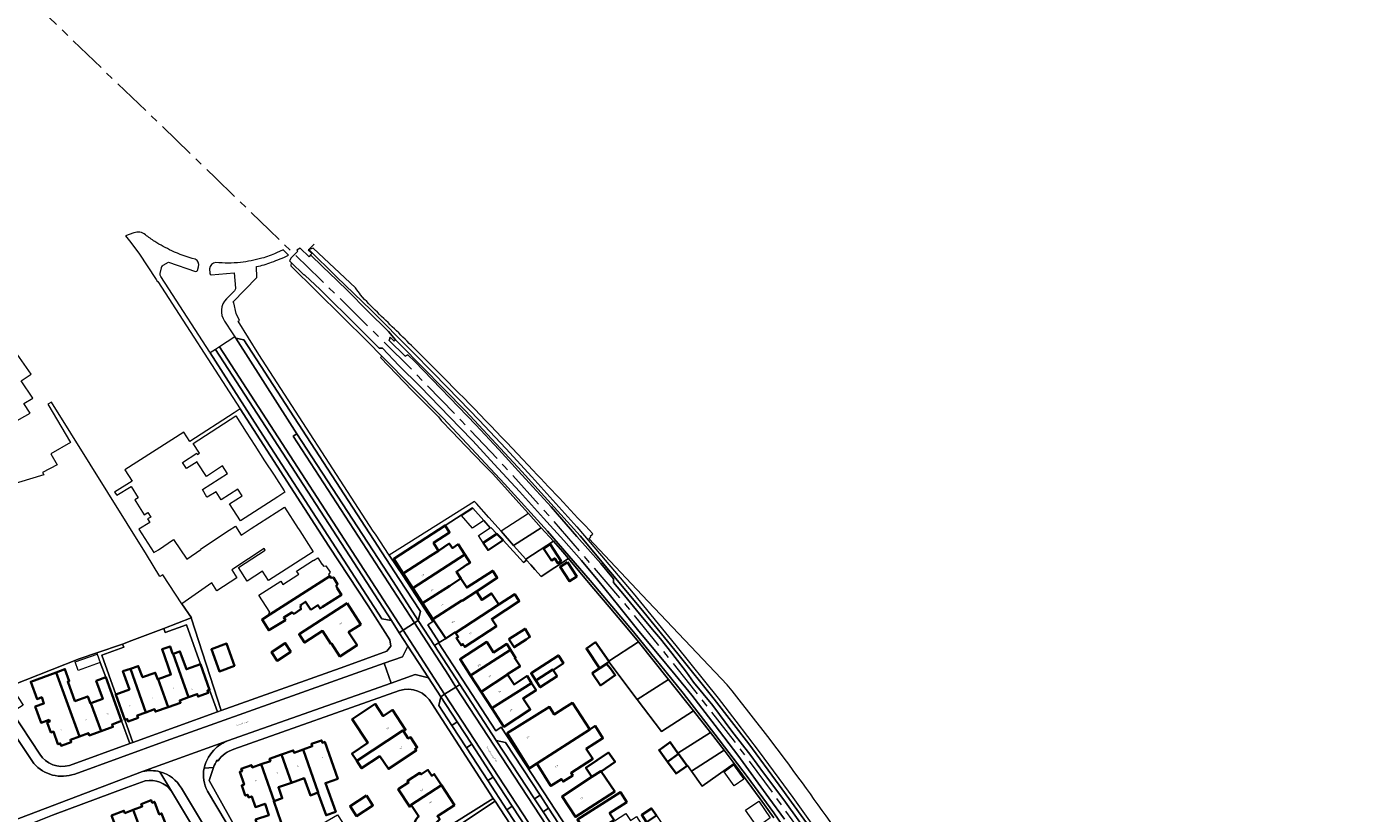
# Model space of a CAD drawing. Header units: metres. Extents: x 154586 to 156144, y 460369 to 462495.
# Tile 23 of 25: x 155203 to 155551, y 461686 to 461890. Entities that reach past the tile are written whole.
import ezdxf
from ezdxf.enums import TextEntityAlignment as Align

# ---------------------------------------------------------------- set-up
doc = ezdxf.new("R2010")
doc.units = ezdxf.units.M
doc.linetypes.add('AM-AS-SO', pattern=[16, 10, -2, 2, -2])
for name, color, linetype, lineweight in [('B-WE-AM-AS_SPOOR_TREIN-G', 10, 'AM-AS-SO', 18), ('B-WE-GR-BEPLANTING_CULTUUR_BODEMBEDEKKER-GV', 90, 'Continuous', 18), ('B-WE-GR-BEPLANTING_CULTUUR_BOSPLANTSOEN-GV', 90, 'Continuous', 18), ('B-WE-GR-GROENVOORZIENING-GV', 80, 'Continuous', 18), ('B-WE-IE-TERREINAFSCHEIDING_KUNSTMATIG_HEKWERK-G', 20, 'IE-TERREINAFSCHEIDING_KUNSTMATIG-SO', 18), ('B-WE-OG-BEBOUWING-GV', 7, 'Continuous', 35), ('B-WE-OG-BEBOUWING-T18', 10, 'Continuous', 18), ('B-WE-OG-TERREIN_ERF-GV', 7, 'Continuous', 18), ('B-WE-OG-TOPOGRAFIE-T18', 10, 'Continuous', 18), ('B-WE-VH-VERHARDING_ASFALT-GV', 252, 'Continuous', 18), ('B-WE-VH-VERHARDING_BETONSTRAATSTEEN-GV', 7, 'Continuous', 18), ('B-WE-VH-VERHARDING_HALFVERHARDING-GV', 252, 'Continuous', 18), ('B-WE-VH-VERHARDING_TEGEL-GV', 252, 'Continuous', 18)]:
    doc.layers.add(name, color=color, linetype=linetype, lineweight=lineweight)
doc.styles.add('NLCS-ISO-M200-T18', font='NLCS-ISO.ttf', dxfattribs={"height": 0.36})
doc.linetypes.add('IE-TERREINAFSCHEIDING_KUNSTMATIG-SO', pattern='A,4,[82,NLCS.SHX,S=0.75,R=90,X=0,Y=0],4,-2', length=10)

msp = doc.modelspace()

# ---------------------------------------------------------------- linework, layer by layer
at = {"layer": 'B-WE-AM-AS_SPOOR_TREIN-G', "flags": 128}
msp.add_lwpolyline([(156143.724, 460368.701), (156140.302, 460374.77), (156125.261, 460401.826), (156110.971, 460427.356), (156097.197, 460452.217), (156084.31, 460475.181), (156069.781, 460501.144), (156052.825, 460531.525), (156032.415, 460568.085), (156016.604, 460596.383), (156002.927, 460620.847), (155986.286, 460650.656), (155972.31, 460675.55), (155960.201, 460697.267), (155941.908, 460730.161), (155926.553, 460757.664), (155912.596, 460782.629), (155898.723, 460807.55), (155884.514, 460832.972), (155874.42, 460851.088), (155855.512, 460885.017), (155839.199, 460914.231), (155821.78, 460945.401), (155804.55, 460976.228), (155788.385, 461005.226), (155772.79, 461033.136), (155759.103, 461057.626), (155743.701, 461085.255), (155727.742, 461113.741), (155714.259, 461137.805), (155701.543, 461160.74), (155688.031, 461184.967), (155672.897, 461211.998), (155658.384, 461238), (155648.351, 461255.973), (155631.803, 461285.539), (155617.005, 461312.012), (155604.143, 461335.108), (155586.106, 461367.342), (155573.02, 461390.792), (155559.991, 461413.975), (155544.73, 461441.297), (155529.591, 461468.574), (155516.181, 461492.539), (155500.425, 461520.67), (155487.311, 461544.201), (155472.908, 461569.975), (155459.676, 461593.56), (155452.428, 461606.124), (155446.443, 461616.221), (155440.009, 461626.758), (155432.431, 461638.783), (155427.999, 461645.62), (155419.637, 461658.231), (155411.687, 461669.817), (155404.43, 461680.083), (155396.489, 461691.108), (155386.222, 461704.969), (155375.934, 461718.105), (155367.385, 461728.826), (155358.538, 461739.712), (155349.636, 461750.151), (155339.349, 461762.035), (155326.593, 461776.143), (155315.623, 461787.804), (155302.965, 461800.863), (155286.683, 461817.004), (155279.088, 461824.405), (155265.87, 461837.192), (155251.91, 461850.736), (155235.055, 461867.015), (155223.768, 461877.851), (155210.731, 461890.47), (155196.665, 461904.045), (155180.515, 461919.578), (155162.215, 461937.301), (155146.061, 461952.951), (155129.233, 461969.126), (155112.429, 461985.449), (155089.419, 462007.664), (155069.182, 462027.224), (155049.179, 462046.54), (155031.327, 462063.779), (155013.24, 462081.298), (154991.538, 462102.251), (154971.216, 462121.853), (154947.336, 462145.018), (154926.087, 462165.465), (154903.331, 462187.394), (154885.668, 462204.449), (154866.26, 462223.265), (154854.532, 462234.618), (154837.057, 462251.563), (154828.307, 462260.46), (154819.869, 462269.224), (154807.197, 462281.919), (154798.331, 462290.411), (154775.258, 462312.873), (154762.216, 462325.461), (154742.643, 462344.37), (154723.927, 462362.402), (154710.544, 462375.359), (154692.99, 462392.257), (154675.511, 462409.117), (154657.482, 462426.5), (154637.826, 462445.435), (154617.093, 462465.509), (154594.11, 462487.696), (154586.212, 462495.316)], dxfattribs=at)
at = {"layer": 'B-WE-GR-BEPLANTING_CULTUUR_BODEMBEDEKKER-GV'}
msp.add_lwpolyline([(155248.987, 461697.94, 0.1782677), (155249.877, 461691.972)], format="xyb", dxfattribs=at)
at = {"layer": 'B-WE-GR-BEPLANTING_CULTUUR_BODEMBEDEKKER-GV', "flags": 128}
msp.add_lwpolyline([(155249.877, 461691.972), (155259.51, 461675.828), (155260.574, 461676.377), (155250.315, 461694.811), (155251.408, 461698.146), (155248.987, 461697.94)], dxfattribs=at)
at = {"layer": 'B-WE-GR-BEPLANTING_CULTUUR_BOSPLANTSOEN-GV', "flags": 128}
for points in [[(155288.171, 461822.235), (155277.167, 461832.523), (155275.934, 461832.135), (155276.917, 461831.19), (155276.537, 461830.761), (155279.605, 461827.761), (155283.345, 461824.216), (155286.295, 461821.38), (155291.195, 461816.395), (155296.658, 461810.956), (155298.5, 461808.787), (155299.68, 461807.619), (155316.721, 461790.325), (155331.18, 461774.774), (155346.251, 461758.069), (155362.012, 461739.312), (155371.594, 461727.544), (155380.933, 461715.802), (155389.888, 461704.24), (155397.767, 461693.535), (155407.323, 461680.354)], [(155312.041, 461797.925), (155302.619, 461807.348)], [(155384.322, 461719.514), (155362.332, 461742.713), (155348.567, 461757.393), (155348.764, 461757.578), (155349.03, 461757.829), (155348.888, 461757.979), (155349.385, 461758.438), (155349.547, 461758.588)]]:
    msp.add_lwpolyline(points, dxfattribs=at)
at = {"layer": 'B-WE-GR-BEPLANTING_CULTUUR_BOSPLANTSOEN-GV'}
for points in [[(155289.488, 461820.452, -0.0121769), (155288.171, 461822.235)], [(155293.816, 461815.93, -0.0289226), (155289.488, 461820.452)], [(155302.619, 461807.348, 0.0020136), (155293.816, 461815.93)], [(155334.146, 461774.974, 0.0071023), (155312.041, 461797.925)], [(155349.547, 461758.588, 0.0017924), (155334.146, 461774.974)], [(155403.791, 461694.129, 0.0126226), (155384.322, 461719.514)], [(155419.962, 461671.307, 0.0076097), (155403.791, 461694.129)]]:
    msp.add_lwpolyline(points, format="xyb", dxfattribs=at)
at = {"layer": 'B-WE-GR-GROENVOORZIENING-GV', "flags": 128}
for points in [[(155399.164, 461684.735), (155395.074, 461690.245), (155387.077, 461701.332), (155381.223, 461708.998), (155375.19, 461716.832), (155370.907, 461722.124), (155366.271, 461727.616), (155361.431, 461733.379), (155356.31, 461739.904), (155350.891, 461746.587), (155346.612, 461751.708), (155342.043, 461756.891), (155336.818, 461762.645), (155330.578, 461769.542), (155324.048, 461776.621), (155318.481, 461782.64), (155315.209, 461786.04), (155310.002, 461791.435), (155304.854, 461796.759), (155299.409, 461802.185), (155295.149, 461806.657), (155294.321, 461806.637), (155289.748, 461811.208), (155285.259, 461815.664), (155282.763, 461818.116), (155278.993, 461821.868), (155275.077, 461825.577), (155274.719, 461825.685), (155271.495, 461828.846), (155271.451, 461827.936), (155291.368, 461808.244), (155294.975, 461804.586), (155310.817, 461788.52), (155326.691, 461771.544), (155337.878, 461759.32), (155348.918, 461746.553), (155360.052, 461733.283), (155372.897, 461717.393), (155381.154, 461706.742), (155389.485, 461695.815), (155396.365, 461686.397), (155400.546, 461680.397)], [(155407.323, 461680.354), (155397.767, 461693.535), (155389.888, 461704.24), (155380.933, 461715.802), (155371.594, 461727.544), (155362.012, 461739.312), (155346.251, 461758.069), (155331.18, 461774.774), (155316.721, 461790.325), (155299.68, 461807.619), (155298.5, 461808.787), (155298.123, 461808.447), (155297.1, 461809.475), (155296.896, 461808.599), (155301.02, 461804.579), (155301.67, 461804.899), (155303.467, 461803.173), (155319.25, 461786.81), (155325.227, 461780.422), (155330.372, 461774.776), (155334, 461770.76), (155338.813, 461765.591), (155345.404, 461757.939), (155348.274, 461754.76), (155351.61, 461750.91), (155354.878, 461746.973), (155354.916, 461745.977), (155357.74, 461742.645), (155361.677, 461737.923), (155364.998, 461733.851), (155367.05, 461731.452), (155370.022, 461727.69), (155373.784, 461722.839), (155375.637, 461720.243), (155380.577, 461714.202), (155385.558, 461707.563), (155390.464, 461701.222), (155393.745, 461696.79), (155398.958, 461689.742), (155403.104, 461683.976)], [(155400.546, 461680.397), (155396.365, 461686.397), (155389.485, 461695.815), (155381.154, 461706.742), (155372.897, 461717.393), (155360.052, 461733.283), (155348.918, 461746.553), (155337.878, 461759.32), (155326.691, 461771.544), (155310.817, 461788.52), (155294.975, 461804.586), (155294.624, 461804.233), (155302.846, 461795.667), (155309.616, 461788.91), (155310.336, 461787.912), (155313.164, 461784.985), (155316.648, 461781.377), (155321.456, 461776.4), (155323.605, 461774.175), (155326.009, 461771.501), (155329.65, 461767.452), (155332.889, 461763.851), (155336.206, 461760.162), (155339.348, 461756.668), (155341.79, 461753.952), (155343.232, 461752.234), (155346.631, 461748.187), (155349.823, 461744.385), (155353.753, 461739.705), (155357.462, 461735.287), (155360.586, 461731.568), (155361.354, 461730.628), (155369.141, 461720.904), (155375.632, 461712.771), (155379.976, 461707.185), (155383.543, 461702.596), (155386.119, 461699.135), (155389.468, 461694.589), (155392.828, 461690.03), (155396.42, 461685.155)]]:
    msp.add_lwpolyline(points, dxfattribs=at)
at = {"layer": 'B-WE-IE-TERREINAFSCHEIDING_KUNSTMATIG_HEKWERK-G', "flags": 128}
msp.add_lwpolyline([(155277.436, 461833.581), (155276.116, 461832.167), (155283.272, 461825.128), (155292.196, 461816.484), (155302.758, 461805.875), (155308.334, 461800.181), (155314.965, 461793.378), (155320.177, 461787.999), (155327.046, 461780.724), (155333.789, 461773.371), (155345.421, 461760.419), (155350.328, 461754.664), (155360.003, 461743.222), (155371.061, 461729.742), (155381.959, 461716.074), (155386.563, 461710.112), (155392.644, 461702.163), (155401.343, 461690.367), (155410.404, 461677.667), (155419.454, 461664.635), (155427.827, 461652.238), (155432.782, 461644.619), (155440.515, 461632.452), (155444.653, 461625.739), (155449.844, 461617.203), (155459.963, 461599.926), (155467.375, 461586.818), (155474.675, 461573.888), (155479.617, 461565.044), (155484.567, 461556.225), (155491.921, 461543.066), (155495.458, 461536.729), (155502.6, 461523.953), (155511.142, 461508.603), (155517.727, 461496.912), (155522.134, 461489.127), (155533.97, 461468.374)], dxfattribs=at)
at = {"layer": 'B-WE-OG-BEBOUWING-GV', "flags": 128}
for points in [[(155300.492, 461748.346), (155307.58, 461752.915), (155309.616, 461754.238), (155308.361, 461756.278), (155312.509, 461758.987), (155311.33, 461760.796), (155298.033, 461752.11)], [(155326.329, 461756.943), (155324.765, 461758.6), (155321.221, 461756.31), (155322.47, 461754.403), (155325.883, 461756.65)], [(155309.616, 461754.238), (155307.58, 461752.915), (155300.492, 461748.346), (155302.987, 461744.525), (155316.451, 461753.227), (155314.705, 461755.92), (155313.238, 461754.931), (155312.43, 461756.067)], [(155338.538, 461755.93), (155336.841, 461754.841), (155338.854, 461751.706), (155339.695, 461752.247), (155340.506, 461750.985), (155341.361, 461751.534)], [(155305.518, 461740.652), (155312.607, 461745.159), (155315.432, 461747.015), (155314.285, 461748.796), (155316.297, 461750.141), (155316.893, 461750.541), (155317.804, 461751.14), (155316.451, 461753.227), (155302.987, 461744.525)], [(155342.98, 461751.29), (155341.076, 461750.052), (155343.485, 461746.347), (155345.389, 461747.585)], [(155276.564, 461738.923), (155278.439, 461740.12), (155278.977, 461739.277), (155279.6, 461739.675), (155284.514, 461742.812), (155283.434, 461744.504), (155283.476, 461744.531), (155283.131, 461745.074), (155283.504, 461745.614), (155282.425, 461747.305), (155281.783, 461747.194), (155281.502, 461747.637), (155265.993, 461737.731), (155264, 461736.457), (155265.724, 461733.661), (155270.002, 461736.3), (155269.582, 461736.981), (155271.651, 461738.287), (155272.254, 461737.918), (155274.048, 461739.103), (155273.954, 461739.808), (155274.088, 461739.896), (155273.906, 461740.171), (155275.183, 461741.014)], [(155315.432, 461747.015), (155312.607, 461745.159), (155305.518, 461740.652), (155308.196, 461736.551), (155315.712, 461741.371), (155315.774, 461741.276), (155319.437, 461743.666), (155324.852, 461747.199), (155323.69, 461749.064), (155316.933, 461744.687)], [(155325.256, 461740.296), (155323.559, 461742.895), (155323.382, 461743.166), (155320.834, 461741.493), (155319.437, 461743.666), (155315.774, 461741.276), (155315.712, 461741.371), (155308.196, 461736.551), (155311.49, 461731.509), (155313.959, 461733.114), (155314.032, 461733.002)], [(155285.958, 461740.678), (155273.573, 461732.627), (155274.994, 461730.442), (155279.637, 461733.461), (155281.79, 461730.15), (155281.946, 461730.251), (155284.129, 461726.893), (155288.568, 461729.779), (155286.385, 461733.137), (155289.531, 461735.182)], [(155325.256, 461740.296), (155314.032, 461733.002), (155314.731, 461731.926), (155314.272, 461731.627), (155315.49, 461729.772), (155315.941, 461730.066), (155316.413, 461729.34), (155324.617, 461734.698), (155323.425, 461736.522), (155330.54, 461741.169), (155329.359, 461742.976)], [(155327.832, 461731.322), (155329.247, 461729.245), (155332.305, 461731.24), (155333.305, 461731.943), (155332.036, 461734.051)], [(155256.814, 461724.418), (155254.796, 461730.187), (155250.896, 461728.742), (155252.952, 461723.01)], [(155271.443, 461728.104), (155269.998, 461730.317), (155266.435, 461727.99), (155267.881, 461725.777)], [(155317.951, 461721.922), (155328.262, 461728.58), (155327.283, 461730.095), (155323.887, 461727.899), (155322.123, 461730.627), (155315.212, 461726.158)], [(155353.686, 461725.455), (155353.775, 461725.514), (155353.702, 461725.618), (155350.266, 461730.527), (155347.89, 461728.954), (155351.264, 461723.853)], [(155240.864, 461727.523), (155240.837, 461727.604), (155240.193, 461729.45), (155238.112, 461728.728), (155239.576, 461724.553), (155240.404, 461722.19), (155237.09, 461720.987), (155239.655, 461713.747), (155242.908, 461714.899), (155242.69, 461715.512), (155244.945, 461716.314), (155240.949, 461727.552)], [(155248.073, 461724.856), (155244.386, 461723.545), (155242.735, 461728.188), (155240.949, 461727.552), (155244.945, 461716.314), (155247.201, 461717.116), (155247.419, 461716.504), (155250.038, 461717.435), (155249.82, 461718.048), (155250.419, 461718.261)], [(155317.951, 461721.922), (155320.688, 461717.689), (155327.519, 461722.236), (155327.49, 461722.281), (155330.76, 461724.317), (155329.343, 461726.409), (155329.571, 461726.556), (155328.262, 461728.58)], [(155334.798, 461720.673), (155339.211, 461723.475), (155339.298, 461723.337), (155341.974, 461725.147), (155340.677, 461727.121), (155333.595, 461722.527)], [(155216.721, 461706.181), (155210.671, 461722.757), (155204.124, 461720.331), (155205.772, 461715.862), (155206.961, 461716.296), (155207.531, 461714.737), (155205.276, 461713.914), (155206.814, 461709.701), (155208.88, 461710.455), (155209.029, 461710.047), (155208.414, 461709.822), (155209.367, 461707.211), (155209.983, 461707.435), (155211.178, 461704.159), (155211.761, 461704.371), (155211.984, 461703.761), (155214.605, 461704.717), (155214.382, 461705.328)], [(155210.671, 461722.757), (155216.721, 461706.181), (155219.06, 461707.035), (155219.283, 461706.423), (155222.337, 461707.537), (155219.701, 461714.758), (155219.592, 461714.719), (155218.886, 461716.537), (155215.569, 461715.327), (155213.721, 461720.373), (155214.099, 461720.513), (155212.954, 461723.603)], [(155227.955, 461723.026), (155229.638, 461718.301), (155226.137, 461717.054), (155228.485, 461710.46), (155229.085, 461710.673), (155229.303, 461710.061), (155231.92, 461710.993), (155231.702, 461711.605), (155233.944, 461712.402), (155229.93, 461723.699)], [(155237.09, 461720.987), (155236.984, 461720.948), (155236.356, 461722.672), (155233.055, 461721.511), (155231.942, 461724.385), (155229.93, 461723.699), (155233.944, 461712.402), (155236.186, 461713.199), (155236.401, 461712.595), (155239.655, 461713.747)], [(155334.798, 461720.673), (155335.944, 461718.908), (155340.325, 461721.796), (155339.298, 461723.337), (155339.211, 461723.475)], [(155349.433, 461722.524), (155351.568, 461719.362), (155355.352, 461722.01), (155354.109, 461723.767), (155353.078, 461725.005)], [(155222.337, 461707.537), (155225.39, 461708.651), (155225.167, 461709.264), (155227.65, 461710.17), (155223.52, 461721.488), (155221.089, 461720.561), (155222.762, 461715.865), (155219.701, 461714.758)], [(155323.426, 461713.454), (155333.716, 461719.987), (155332.568, 461721.825), (155329.189, 461719.653), (155327.519, 461722.236), (155320.688, 461717.689)], [(155333.716, 461719.987), (155323.426, 461713.454), (155326.505, 461708.693), (155333.366, 461713.129), (155333.146, 461713.469), (155331.61, 461715.846), (155331.496, 461716.023), (155334.861, 461718.147)], [(155300.575, 461707.557), (155301.123, 461707.917), (155297.765, 461713.03), (155295.339, 461711.437), (155293.278, 461714.575), (155287.318, 461710.662), (155291.341, 461704.534), (155287.289, 461701.8), (155287.219, 461701.753), (155288.478, 461699.847), (155300.446, 461707.754)], [(155348.748, 461708.006), (155344.268, 461714.863), (155342.214, 461713.547), (155339.582, 461711.862), (155338.371, 461713.809), (155327.406, 461706.987), (155333.054, 461697.909), (155335.084, 461699.171)], [(155348.748, 461708.006), (155335.084, 461699.171), (155338.605, 461693.513), (155338.689, 461693.378), (155341.422, 461695.134), (155341.847, 461694.474), (155344.369, 461696.095), (155343.944, 461696.755), (155349.534, 461700.347), (155347.871, 461702.936), (155352.192, 461705.712), (155350.148, 461708.892)], [(155278.38, 461691.625), (155280.554, 461685.773), (155283.036, 461686.665), (155280.371, 461694.085), (155280.628, 461694.173), (155283.557, 461695.206), (155280.189, 461704.756), (155279.592, 461704.546), (155279.376, 461705.16), (155276.753, 461704.233), (155276.969, 461703.621), (155274.617, 461702.791), (155278.534, 461691.684)], [(155294.495, 461701.085), (155296.67, 461697.774), (155303.887, 461702.515), (155303.576, 461702.989), (155304.124, 461703.35), (155302.366, 461706.011), (155301.824, 461705.656), (155300.575, 461707.557), (155300.446, 461707.754), (155288.478, 461699.847), (155289.737, 461697.942)], [(155271.554, 461694.188), (155274.888, 461695.354), (155276.49, 461690.899), (155278.38, 461691.625), (155278.534, 461691.684), (155274.617, 461702.791), (155272.265, 461701.962), (155272.049, 461702.575), (155268.979, 461701.491)], [(155351.757, 461697.075), (155355.337, 461699.627), (155353.661, 461702.005), (155347.769, 461698.088), (155349.329, 461695.696), (155351.668, 461697.211)], [(155371.745, 461701.654), (155371.596, 461701.861), (155369.548, 461704.704), (155366.716, 461702.664), (155368.914, 461699.614)], [(155263.772, 461698.966), (155261.425, 461698.139), (155261.207, 461698.755), (155258.597, 461697.821), (155258.811, 461697.217), (155258.2, 461697.001), (155259.347, 461693.704), (155258.736, 461693.491), (155259.647, 461690.876), (155260.258, 461691.089), (155260.5, 461690.392), (155261.305, 461690.672), (155262.267, 461687.91), (155264.74, 461688.771), (155265.764, 461685.828), (155262.306, 461684.667), (155264.135, 461679.219), (155269.896, 461681.14), (155267.014, 461689.397), (155267.131, 461689.439)], [(155268.979, 461701.491), (155265.914, 461700.408), (155266.129, 461699.798), (155263.772, 461698.966), (155267.131, 461689.439), (155269.212, 461690.187), (155268.221, 461693.021), (155271.554, 461694.188)], [(155368.914, 461699.614), (155371.111, 461696.564), (155373.943, 461698.604), (155371.745, 461701.654)], [(155302.663, 461688.28), (155302.529, 461688.486), (155310.384, 461693.561), (155308.519, 461696.416), (155307.878, 461695.998), (155306.894, 461697.504), (155305.091, 461696.326), (155304.81, 461696.756), (155301.607, 461694.663), (155301.877, 461694.25), (155299.207, 461692.506), (155302.176, 461687.962)], [(155351.757, 461697.075), (155351.668, 461697.211), (155349.329, 461695.696), (155341.605, 461690.672), (155345.076, 461685.336), (155355.242, 461691.95)], [(155310.384, 461693.561), (155302.529, 461688.486), (155302.663, 461688.28), (155304.512, 461685.448), (155304.367, 461685.349), (155303.874, 461684.807), (155303.577, 461684.212), (155303.414, 461683.591), (155303.333, 461682.726), (155303.387, 461682.293), (155303.495, 461681.753), (155303.928, 461680.915), (155304.36, 461680.428), (155304.954, 461679.915), (155309.955, 461684.725), (155309.367, 461685.533), (155313.755, 461688.4)], [(155355.064, 461684.51), (155353.893, 461686.349), (155358.345, 461689.184), (155356.701, 461691.767), (155345.561, 461684.675), (155348.371, 461680.26)], [(155234.291, 461677.563), (155239.786, 461679.645), (155238.358, 461683.41), (155238.962, 461683.639), (155237.97, 461686.236), (155237.373, 461686.01), (155236.141, 461689.259), (155235.548, 461689.033), (155235.316, 461689.642), (155232.727, 461688.657), (155232.96, 461688.047), (155230.628, 461687.16)], [(155290.96, 461690.913), (155286.742, 461688.173), (155288.425, 461685.582), (155292.643, 461688.322)], [(155235.468, 461674.184), (155234.2, 461677.528), (155234.291, 461677.563), (155230.628, 461687.16), (155228.481, 461686.342), (155228.249, 461686.95), (155225.025, 461685.715), (155227.714, 461678.67), (155230.909, 461679.902), (155233.422, 461673.273), (155235.513, 461674.066)], [(155366.025, 461685.701), (155364.786, 461687.57), (155362.219, 461685.868), (155363.437, 461684.031)]]:
    msp.add_lwpolyline(points, close=True, dxfattribs=at)
at = {"layer": 'B-WE-OG-TERREIN_ERF-GV', "flags": 128}
for points in [[(155199.264, 461787.14), (155203.975, 461789.822), (155202.307, 461792.329), (155204.695, 461793.703), (155201.689, 461798.225), (155204.255, 461799.887), (155197.021, 461810.256)], [(155195.64, 461717.968), (155216.689, 461726.225), (155221.227, 461727.789), (155227.893, 461730.086), (155230.264, 461730.977), (155238.55, 461734.142), (155245.594, 461736.832), (155245.723, 461736.881), (155243.227, 461740.522), (155238.27, 461748.009), (155237.56, 461747.574), (155234.045, 461753.225), (155209.504, 461792.678), (155208.568, 461792.183), (155214.431, 461782.223), (155209.328, 461779.295), (155210.942, 461776.448), (155207.164, 461774.455), (155207.504, 461773.877), (155198.13, 461771.023)], [(155396.42, 461685.155), (155392.828, 461690.03), (155389.468, 461694.589), (155386.119, 461699.135), (155377.876, 461693.348), (155375.081, 461697.222), (155374.035, 461698.671), (155373.943, 461698.604), (155371.111, 461696.564), (155368.914, 461699.614), (155366.716, 461702.664), (155369.548, 461704.704), (155371.596, 461701.861), (155379.976, 461707.185), (155375.632, 461712.771), (155367.365, 461707.41), (155361.046, 461715.746), (155353.686, 461725.455), (155351.264, 461723.853), (155347.89, 461728.954), (155350.266, 461730.527), (155353.702, 461725.618), (155361.354, 461730.628), (155360.586, 461731.568), (155357.462, 461735.287), (155353.753, 461739.705), (155349.823, 461744.385), (155346.631, 461748.187), (155343.232, 461752.234), (155336.169, 461747.592), (155334.593, 461749.366), (155333.524, 461750.569), (155332.416, 461751.818), (155331.661, 461751.145), (155326.329, 461756.943), (155325.883, 461756.65), (155322.47, 461754.403), (155321.221, 461756.31), (155319.986, 461758.197), (155323.036, 461760.178), (155321.373, 461762.017), (155318.464, 461760.082), (155315.614, 461763.383), (155318.483, 461765.215), (155318.398, 461765.309), (155311.33, 461760.796), (155312.509, 461758.987), (155308.361, 461756.278), (155309.616, 461754.238), (155312.43, 461756.067), (155313.238, 461754.931), (155314.705, 461755.92), (155316.451, 461753.227), (155317.804, 461751.14), (155316.893, 461750.541), (155316.297, 461750.141), (155314.285, 461748.796), (155315.432, 461747.015), (155316.933, 461744.687), (155323.69, 461749.064), (155324.852, 461747.199), (155319.437, 461743.666), (155320.834, 461741.493), (155323.382, 461743.166), (155323.559, 461742.895), (155325.256, 461740.296), (155329.359, 461742.976), (155330.54, 461741.169), (155323.425, 461736.522), (155324.617, 461734.698), (155316.413, 461729.34), (155315.941, 461730.066), (155315.49, 461729.772), (155314.272, 461731.627), (155314.731, 461731.926), (155314.032, 461733.002), (155313.959, 461733.114), (155311.49, 461731.509), (155309.788, 461730.479), (155309.662, 461730.398), (155324.453, 461707.643), (155325.855, 461708.532), (155363.438, 461651.102)], [(155222.127, 461725.31), (155216.394, 461723.203), (155215.615, 461725.461), (155221.341, 461727.475), (155221.227, 461727.789), (155216.689, 461726.225), (155195.64, 461717.968), (155196.549, 461716.603), (155199.363, 461718.477), (155202.152, 461714.289), (155199.339, 461712.415), (155206.442, 461701.551)], [(155214.131, 461698.681), (155229.78, 461704.335), (155227.65, 461710.17), (155225.167, 461709.264), (155225.39, 461708.651), (155222.337, 461707.537), (155219.283, 461706.423), (155219.06, 461707.035), (155216.721, 461706.181), (155214.382, 461705.328), (155214.605, 461704.717), (155211.984, 461703.761), (155211.761, 461704.371), (155211.178, 461704.159), (155209.983, 461707.435), (155209.367, 461707.211), (155208.414, 461709.822), (155209.029, 461710.047), (155208.88, 461710.455), (155206.814, 461709.701), (155205.276, 461713.914), (155207.531, 461714.737), (155206.961, 461716.296), (155205.772, 461715.862), (155204.124, 461720.331), (155210.671, 461722.757), (155212.954, 461723.603), (155214.099, 461720.513), (155213.721, 461720.373), (155215.569, 461715.327), (155218.886, 461716.537), (155219.592, 461714.719), (155219.701, 461714.758), (155222.762, 461715.865), (155221.089, 461720.561), (155223.52, 461721.488), (155222.127, 461725.31)], [(155299.567, 461718.026), (155256.707, 461702.847)], [(155324.294, 461689.412), (155306.348, 461677.539), (155308.252, 461674.684), (155308.307, 461674.578), (155307.03, 461673.735), (155305.55, 461672.768), (155308.468, 461668.227), (155307.576, 461667.687), (155308.207, 461666.676), (155309.062, 461665.308), (155309.467, 461665.578), (155311.602, 461662.416), (155307.034, 461659.47), (155304.413, 461663.417), (155305.521, 461664.173), (155305.503, 461664.204), (155304.469, 461663.513), (155300.376, 461669.62), (155297.401, 461667.654), (155296.293, 461669.356), (155299.283, 461671.252), (155297.618, 461673.736), (155323.811, 461690.151), (155307.868, 461714.719)], [(155265.764, 461685.828), (155264.74, 461688.771), (155262.267, 461687.91), (155261.305, 461690.672), (155260.5, 461690.392), (155260.258, 461691.089), (155259.647, 461690.876), (155258.736, 461693.491), (155259.347, 461693.704), (155258.2, 461697.001), (155258.811, 461697.217), (155258.597, 461697.821), (155261.207, 461698.755), (155261.425, 461698.139), (155263.772, 461698.966), (155266.129, 461699.798), (155265.914, 461700.408), (155268.979, 461701.491), (155272.049, 461702.575), (155272.265, 461701.962), (155274.617, 461702.791), (155276.969, 461703.621), (155276.753, 461704.233), (155279.376, 461705.16), (155279.592, 461704.546), (155280.189, 461704.756), (155283.557, 461695.206), (155280.628, 461694.173), (155280.371, 461694.085), (155283.036, 461686.665), (155280.554, 461685.773), (155278.38, 461691.625), (155276.49, 461690.899), (155274.888, 461695.354), (155271.554, 461694.188), (155268.221, 461693.021), (155269.212, 461690.187), (155267.131, 461689.439), (155267.014, 461689.397), (155269.896, 461681.14)], [(155252.628, 461699.863), (155252.371, 461700.018)], [(155251.408, 461698.146), (155250.315, 461694.811), (155260.574, 461676.377), (155261.314, 461675.043), (155262.172, 461673.496), (155269.679, 461677.871), (155283.5, 461685.926), (155313.106, 461640.518), (155318.394, 461632.559), (155322.034, 461634.76), (155320.999, 461636.472), (155325.673, 461639.397), (155327.848, 461640.93), (155329.212, 461638.831), (155335.437, 461642.483), (155335.075, 461643.101), (155346.556, 461649.838), (155346.918, 461649.22), (155349.705, 461650.855), (155346.13, 461656.044), (155338.893, 461667.103), (155324.294, 461689.412)], [(155304.512, 461685.448), (155302.663, 461688.28), (155302.176, 461687.962), (155299.207, 461692.506), (155301.877, 461694.25), (155301.607, 461694.663), (155304.81, 461696.756), (155305.091, 461696.326), (155306.894, 461697.504), (155307.878, 461695.998), (155308.519, 461696.416), (155310.384, 461693.561), (155313.755, 461688.4), (155309.367, 461685.533)], [(155233.767, 461694.692), (155228.966, 461693.001), (155209.779, 461685.776), (155189.37, 461677.678)], [(155251.024, 461674.583), (155240.577, 461691.97)], [(155225.025, 461685.715), (155228.249, 461686.95), (155228.481, 461686.342), (155230.628, 461687.16), (155232.96, 461688.047), (155232.727, 461688.657), (155235.316, 461689.642), (155235.548, 461689.033), (155236.141, 461689.259), (155237.373, 461686.01)]]:
    msp.add_lwpolyline(points, dxfattribs=at)
for points in [[(155269.77, 461765.465), (155273.282, 461759.994), (155273.379, 461759.859), (155273.716, 461759.388), (155276.618, 461754.894), (155277.221, 461753.96), (155265.651, 461746.487), (155264.091, 461748.902), (155260.166, 461746.367), (155257.855, 461749.915), (155264.782, 461754.354), (155264.518, 461754.765), (155260.442, 461752.103), (155256.117, 461749.278), (155257.411, 461747.196), (155252.268, 461743.851), (155250.973, 461745.886), (155243.227, 461740.522), (155245.723, 461736.881), (155245.594, 461736.832), (155253.375, 461712.873), (155285.371, 461724.254), (155296.285, 461728.228), (155297.331, 461729.576), (155297.075, 461731.197), (155291.422, 461740.008), (155281.282, 461755.442), (155271.372, 461770.768), (155258.323, 461790.95), (155256.766, 461789.943), (155245.248, 461782.467), (155243.763, 461784.875), (155228.505, 461775.207), (155230.378, 461772.246), (155225.763, 461769.415), (155226.375, 461768.603), (155230.131, 461770.888), (155231.936, 461767.914), (155231.083, 461767.37), (155231.353, 461766.936), (155233.465, 461763.539), (155234.382, 461764.131), (155235.2, 461762.91), (155234.314, 461762.444), (155234.917, 461761.521), (155232.08, 461759.783), (155235.953, 461753.801), (155237.185, 461754.489), (155241.104, 461757.137), (155244.481, 461752.028), (155248.131, 461754.514), (155248.022, 461754.676), (155255.498, 461759.534), (155257.107, 461760.579), (155258.577, 461758.28), (155261.187, 461759.955)], [(155267.082, 461773.749), (155269.685, 461769.716), (155269.883, 461769.409), (155268.036, 461768.217), (155258.389, 461761.99), (155255.574, 461766.353), (155258.805, 461768.453), (155257.696, 461770.171), (155253.395, 461767.378), (155252.071, 461769.513), (155249.746, 461768.081), (155249.72, 461768.123), (155248.531, 461770.055), (155255.036, 461774.207), (155254.972, 461774.306), (155253.743, 461776.209), (155249.584, 461773.441), (155247.308, 461776.958), (155247.153, 461777.198), (155244.416, 461775.468), (155243.388, 461777.061), (155247.108, 461779.463), (155247.301, 461779.164), (155247.801, 461779.487), (155246.168, 461782.016), (155257.164, 461789.113), (155259.903, 461784.869), (155262.121, 461781.433), (155264.641, 461777.534)], [(155326.329, 461756.943), (155331.661, 461751.145), (155332.416, 461751.818), (155332.205, 461752.056), (155329.05, 461755.612), (155325.804, 461759.272), (155322.628, 461762.852), (155319.455, 461766.429), (155318.95, 461766.999), (155299.594, 461754.769), (155296.899, 461753.067), (155300.475, 461747.692), (155308.134, 461735.894), (155306.833, 461735.042), (155309.788, 461730.479), (155311.49, 461731.509), (155308.196, 461736.551), (155305.518, 461740.652), (155302.987, 461744.525), (155300.492, 461748.346), (155298.033, 461752.11), (155311.33, 461760.796), (155318.398, 461765.309), (155318.483, 461765.215), (155321.373, 461762.017), (155323.036, 461760.178), (155323.185, 461760.275), (155324.765, 461758.6)], [(155336.206, 461760.162), (155332.889, 461763.851), (155325.804, 461759.272), (155329.05, 461755.612)], [(155332.205, 461752.056), (155339.348, 461756.668), (155336.206, 461760.162), (155329.05, 461755.612)], [(155332.416, 461751.818), (155333.524, 461750.569), (155334.593, 461749.366), (155336.169, 461747.592), (155343.232, 461752.234), (155341.79, 461753.952), (155339.348, 461756.668), (155332.205, 461752.056)], [(155338.538, 461755.93), (155341.361, 461751.534), (155340.506, 461750.985), (155339.695, 461752.247), (155338.854, 461751.706), (155336.841, 461754.841)], [(155279.6, 461739.675), (155278.977, 461739.277), (155278.439, 461740.12), (155276.564, 461738.923), (155275.183, 461741.014), (155273.906, 461740.171), (155274.088, 461739.896), (155273.954, 461739.808), (155274.048, 461739.103), (155272.254, 461737.918), (155271.651, 461738.287), (155269.582, 461736.981), (155270.002, 461736.3), (155265.724, 461733.661), (155264, 461736.457), (155265.993, 461737.731), (155265.747, 461738.117), (155266.025, 461738.294), (155263.173, 461742.761), (155268.837, 461746.378), (155269.386, 461745.518), (155273.469, 461748.125), (155272.929, 461748.972), (155277.274, 461751.746), (155277.3, 461751.704), (155278.392, 461752.401), (155279.441, 461750.759), (155279.496, 461750.794), (155279.852, 461750.233), (155280.486, 461750.342), (155281.565, 461748.652), (155281.196, 461748.118), (155281.502, 461747.637), (155281.783, 461747.194), (155282.425, 461747.305), (155283.504, 461745.614), (155283.131, 461745.074), (155283.476, 461744.531), (155283.434, 461744.504), (155284.514, 461742.812)], [(155342.98, 461751.29), (155345.389, 461747.585), (155343.485, 461746.347), (155341.076, 461750.052)], [(155289.531, 461735.182), (155286.385, 461733.137), (155288.568, 461729.779), (155284.129, 461726.893), (155281.946, 461730.251), (155281.79, 461730.15), (155279.637, 461733.461), (155274.994, 461730.442), (155273.573, 461732.627), (155285.958, 461740.678)], [(155233.055, 461721.511), (155236.356, 461722.672), (155236.984, 461720.948), (155237.09, 461720.987), (155240.404, 461722.19), (155239.576, 461724.553), (155238.112, 461728.728), (155240.193, 461729.45), (155240.837, 461727.604), (155240.864, 461727.523), (155240.949, 461727.552), (155242.735, 461728.188), (155244.386, 461723.545), (155248.073, 461724.856), (155244.459, 461735.02), (155238.936, 461733.056), (155238.55, 461734.142), (155230.264, 461730.977), (155227.893, 461730.086), (155228.194, 461729.24), (155222.517, 461727.217), (155226.137, 461717.054), (155229.638, 461718.301), (155227.955, 461723.026), (155229.93, 461723.699), (155231.942, 461724.385)], [(155327.832, 461731.322), (155332.036, 461734.051), (155333.305, 461731.943), (155332.305, 461731.24), (155329.247, 461729.245)], [(155256.814, 461724.418), (155252.952, 461723.01), (155250.896, 461728.742), (155254.796, 461730.187)], [(155271.443, 461728.104), (155267.881, 461725.777), (155266.435, 461727.99), (155269.998, 461730.317)], [(155334.861, 461718.147), (155331.496, 461716.023), (155331.61, 461715.846), (155333.146, 461713.469), (155333.366, 461713.129), (155326.505, 461708.693), (155323.426, 461713.454), (155320.688, 461717.689), (155317.951, 461721.922), (155315.212, 461726.158), (155322.123, 461730.627), (155323.887, 461727.899), (155327.283, 461730.095), (155328.262, 461728.58), (155329.571, 461726.556), (155329.343, 461726.409), (155330.76, 461724.317), (155327.49, 461722.281), (155327.519, 461722.236), (155329.189, 461719.653), (155332.568, 461721.825), (155333.716, 461719.987)], [(155353.702, 461725.618), (155353.775, 461725.514), (155353.686, 461725.455), (155361.046, 461715.746), (155369.141, 461720.904), (155361.354, 461730.628)], [(155334.798, 461720.673), (155333.595, 461722.527), (155340.677, 461727.121), (155341.974, 461725.147), (155339.298, 461723.337), (155340.325, 461721.796), (155335.944, 461718.908)], [(155349.433, 461722.524), (155353.078, 461725.005), (155354.109, 461723.767), (155355.352, 461722.01), (155351.568, 461719.362)], [(155375.632, 461712.771), (155369.141, 461720.904), (155361.046, 461715.746), (155367.365, 461707.41)], [(155233.944, 461712.402), (155231.702, 461711.605), (155231.92, 461710.993), (155229.303, 461710.061), (155229.085, 461710.673), (155228.485, 461710.46), (155230.564, 461704.619), (155252.469, 461712.534), (155250.419, 461718.261), (155249.82, 461718.048), (155250.038, 461717.435), (155247.419, 461716.504), (155247.201, 461717.116), (155244.945, 461716.314), (155242.69, 461715.512), (155242.908, 461714.899), (155239.655, 461713.747), (155236.401, 461712.595), (155236.186, 461713.199)], [(155300.575, 461707.557), (155301.824, 461705.656), (155302.366, 461706.011), (155304.124, 461703.35), (155303.576, 461702.989), (155303.887, 461702.515), (155296.67, 461697.774), (155294.495, 461701.085), (155289.737, 461697.942), (155288.478, 461699.847), (155287.219, 461701.753), (155287.289, 461701.8), (155291.341, 461704.534), (155287.318, 461710.662), (155293.278, 461714.575), (155295.339, 461711.437), (155297.765, 461713.03), (155301.123, 461707.917)], [(155335.084, 461699.171), (155333.054, 461697.909), (155327.406, 461706.987), (155338.371, 461713.809), (155339.582, 461711.862), (155342.214, 461713.547), (155344.268, 461714.863), (155348.748, 461708.006), (155350.148, 461708.892), (155352.192, 461705.712), (155347.871, 461702.936), (155349.534, 461700.347), (155343.944, 461696.755), (155344.369, 461696.095), (155341.847, 461694.474), (155341.422, 461695.134), (155338.689, 461693.378), (155338.605, 461693.513)], [(155383.543, 461702.596), (155379.976, 461707.185), (155371.596, 461701.861), (155371.745, 461701.654), (155373.943, 461698.604), (155374.035, 461698.671), (155375.081, 461697.222)], [(155351.757, 461697.075), (155355.242, 461691.95), (155345.076, 461685.336), (155341.605, 461690.672), (155349.329, 461695.696), (155347.769, 461698.088), (155353.661, 461702.005), (155355.337, 461699.627)], [(155386.119, 461699.135), (155383.543, 461702.596), (155375.081, 461697.222), (155377.876, 461693.348)], [(155385.999, 461698.795), (155388.606, 461695.127), (155386.161, 461693.389), (155383.554, 461697.057)], [(155353.696, 461671.894), (155351.056, 461676.043), (155348.371, 461680.26), (155345.561, 461684.675), (155356.701, 461691.767), (155358.345, 461689.184), (155353.893, 461686.349), (155355.064, 461684.51), (155355.179, 461684.33), (155358.074, 461686.234), (155359.269, 461684.406), (155360.886, 461685.435), (155362.272, 461683.28), (155363.889, 461680.764), (155359.361, 461677.852), (155360.433, 461676.168), (155360.499, 461676.064), (155363.047, 461677.686), (155364.184, 461675.899), (155365.954, 461677.026), (155367.541, 461674.533), (155356.494, 461667.499)], [(155290.96, 461690.913), (155292.643, 461688.322), (155288.425, 461685.582), (155286.742, 461688.173)], [(155389.056, 461687.059), (155392.502, 461689.449), (155395.486, 461685.145), (155392.165, 461682.718)], [(155363.437, 461684.031), (155362.219, 461685.868), (155364.786, 461687.57), (155366.025, 461685.701), (155367.747, 461683.105), (155365.179, 461681.404)]]:
    msp.add_lwpolyline(points, close=True, dxfattribs=at)
at = {"layer": 'B-WE-OG-TERREIN_ERF-GV'}
for points in [[(155307.868, 461714.719, 0.3637024), (155299.567, 461718.026)], [(155256.707, 461702.847, 0.1856527), (155252.628, 461699.863)], [(155206.442, 461701.551, 0.3251334), (155214.131, 461698.681)], [(155252.371, 461700.018, 0.0667077), (155251.408, 461698.146)], [(155240.577, 461691.97, 0.2857649), (155233.767, 461694.692)]]:
    msp.add_lwpolyline(points, format="xyb", dxfattribs=at)
at = {"layer": 'B-WE-VH-VERHARDING_ASFALT-GV', "flags": 128}
for points in [[(155297.434, 461736.156), (155299.47, 461733), (155300.465, 461733.638), (155252.954, 461807.001), (155251.899, 461806.305)], [(155271.167, 461787.324), (155257.152, 461809.211), (155256.891, 461809.599), (155252.954, 461807.001), (155300.465, 461733.638), (155303.425, 461735.535), (155272.063, 461783.882), (155273.007, 461784.496)], [(155304.408, 461736.165), (155297.897, 461746.247), (155273.007, 461784.496), (155272.063, 461783.882), (155303.425, 461735.535)], [(155355.411, 461658.08), (155336.686, 461686.7), (155334.49, 461690.034), (155324.548, 461705.105), (155315.168, 461719.64), (155314.115, 461718.964), (155354.505, 461657.297), (155355.505, 461657.936)], [(155328.736, 461688.108), (155341.463, 461668.69), (155343.667, 461665.321), (155350.507, 461654.917), (155350.584, 461654.796), (155351.561, 461655.419), (155311.197, 461717.09), (155310.208, 461716.455), (155314.444, 461709.921), (155318.245, 461704.175), (155323.802, 461695.658)], [(155351.561, 461655.419), (155354.505, 461657.297), (155314.115, 461718.964), (155311.197, 461717.09)]]:
    msp.add_lwpolyline(points, close=True, dxfattribs=at)
for points in [[(155192.914, 461687.827), (155136.488, 461664.661), (155138.516, 461659.696), (155166.348, 461671.142), (155188.367, 461680.14), (155188.717, 461680.283), (155233.074, 461697.123), (155255.07, 461705.026), (155297.389, 461719.968), (155295.586, 461725.115), (155239.171, 461705.061), (155215.499, 461696.454)], [(155204.922, 461699.211), (155193.006, 461716.935), (155187.865, 461715.102), (155197.12, 461701.202)], [(155255.07, 461705.026), (155233.074, 461697.123)], [(155243.151, 461692.757), (155266.359, 461654.068), (155268.829, 461649.969), (155289.432, 461615.749), (155293.476, 461618.184), (155262.253, 461671.176), (155261.245, 461672.932), (155260.314, 461674.487), (155259.51, 461675.828), (155249.877, 461691.972)]]:
    msp.add_lwpolyline(points, dxfattribs=at)
at = {"layer": 'B-WE-VH-VERHARDING_ASFALT-GV'}
for points in [[(155248.987, 461697.94, -0.1552487), (155252.05, 461703.149)], [(155252.05, 461703.149, -0.0998935), (155255.07, 461705.026)], [(155215.499, 461696.454, -0.3103732), (155204.922, 461699.211)], [(155233.074, 461697.123, -0.1213619), (155237.54, 461697.025)], [(155237.54, 461697.025, -0.1958963), (155243.151, 461692.757)], [(155249.877, 461691.972, -0.1782677), (155248.987, 461697.94)]]:
    msp.add_lwpolyline(points, format="xyb", dxfattribs=at)
at = {"layer": 'B-WE-VH-VERHARDING_BETONSTRAATSTEEN-GV', "flags": 128}
for points in [[(155250.594, 461805.444), (155264.188, 461784.167), (155294.935, 461736.641), (155297.434, 461736.156), (155251.899, 461806.305)], [(155257.152, 461809.211), (155271.167, 461787.324), (155273.007, 461784.496), (155297.897, 461746.247), (155304.408, 461736.165), (155304.935, 461738.477), (155299.357, 461747.085), (155259.288, 461808.765)], [(155310.208, 461716.455), (155311.197, 461717.09), (155300.465, 461733.638), (155299.47, 461733), (155301.704, 461729.564), (155307.028, 461721.332)], [(155303.425, 461735.535), (155300.465, 461733.638), (155311.197, 461717.09), (155314.115, 461718.964), (155312.213, 461722.006)], [(155303.425, 461735.535), (155312.213, 461722.006), (155314.115, 461718.964), (155315.168, 461719.64), (155308.609, 461729.713), (155304.408, 461736.165)], [(155307.028, 461721.332), (155301.704, 461729.564), (155300.351, 461726.8), (155295.586, 461725.115), (155297.389, 461719.968), (155303.613, 461722.181)], [(155313.043, 461709.035), (155314.444, 461709.921), (155310.208, 461716.455), (155309.706, 461714.152)], [(155316.847, 461703.203), (155318.245, 461704.175), (155314.444, 461709.921), (155313.043, 461709.035)], [(155318.245, 461704.175), (155316.847, 461703.203), (155322.412, 461694.76), (155323.802, 461695.658)], [(155324.548, 461705.105), (155334.49, 461690.034), (155335.897, 461690.972), (155326.948, 461704.621)], [(155322.412, 461694.76), (155327.344, 461687.172), (155328.736, 461688.108), (155323.802, 461695.658)], [(155327.344, 461687.172), (155340.063, 461667.751), (155341.463, 461668.69), (155328.736, 461688.108)], [(155334.49, 461690.034), (155336.686, 461686.7), (155338.088, 461687.626), (155335.897, 461690.972)], [(155355.411, 461658.08), (155355.89, 461660.396), (155338.088, 461687.626), (155336.686, 461686.7)]]:
    msp.add_lwpolyline(points, close=True, dxfattribs=at)
at = {"layer": 'B-WE-VH-VERHARDING_HALFVERHARDING-GV', "flags": 128}
msp.add_lwpolyline([(155403.104, 461683.976), (155398.958, 461689.742), (155393.745, 461696.79), (155390.464, 461701.222), (155385.558, 461707.563), (155380.577, 461714.202), (155375.637, 461720.243), (155373.784, 461722.839), (155370.022, 461727.69), (155367.05, 461731.452), (155364.998, 461733.851), (155361.677, 461737.923), (155357.74, 461742.645), (155354.916, 461745.977), (155354.878, 461746.973), (155351.61, 461750.91), (155348.274, 461754.76), (155345.404, 461757.939), (155338.813, 461765.591), (155334, 461770.76), (155330.372, 461774.776), (155325.227, 461780.422), (155319.25, 461786.81), (155303.467, 461803.173), (155301.67, 461804.899), (155301.02, 461804.579), (155296.896, 461808.599), (155297.1, 461809.475), (155298.123, 461808.447), (155298.5, 461808.787), (155296.658, 461810.956), (155291.195, 461816.395), (155286.295, 461821.38), (155283.345, 461824.216), (155279.605, 461827.761), (155276.537, 461830.761), (155276.32, 461830.516), (155276.139, 461830.312), (155273.827, 461832.508), (155272.979, 461831.978), (155273.223, 461831.765), (155271.552, 461830.043), (155271.056, 461829.265), (155271.495, 461828.846), (155274.719, 461825.685), (155275.077, 461825.577), (155278.993, 461821.868), (155282.763, 461818.116), (155285.259, 461815.664), (155289.748, 461811.208), (155294.321, 461806.637), (155295.149, 461806.657), (155299.409, 461802.185), (155304.854, 461796.759), (155310.002, 461791.435), (155315.209, 461786.04), (155318.481, 461782.64), (155324.048, 461776.621), (155330.578, 461769.542), (155336.818, 461762.645), (155342.043, 461756.891), (155346.612, 461751.708), (155350.891, 461746.587), (155356.31, 461739.904), (155361.431, 461733.379), (155366.271, 461727.616), (155370.907, 461722.124), (155375.19, 461716.832), (155381.223, 461708.998), (155387.077, 461701.332), (155395.074, 461690.245), (155399.164, 461684.735)], dxfattribs=at)
at = {"layer": 'B-WE-VH-VERHARDING_TEGEL-GV', "flags": 128}
for points in [[(155230.827, 461836.472), (155228.65, 461835.701), (155229.643, 461834.4), (155232.067, 461831.223), (155236.542, 461824.434), (155236.937, 461823.835), (155237.032, 461823.877), (155258.323, 461790.95), (155271.372, 461770.768)], [(155270.855, 461830.715), (155269.463, 461832.056), (155267.679, 461831.293)], [(155237.614, 461825.96), (155237.917, 461827.462)], [(155238.381, 461828.102), (155239.747, 461828.944), (155246.772, 461826.468)], [(155247.286, 461826.774), (155247.575, 461827.714)], [(155250.407, 461827.206), (155250.465, 461826.072)], [(155256.891, 461809.599), (155257.152, 461809.211), (155259.288, 461808.765), (155299.357, 461747.085), (155304.935, 461738.477), (155304.408, 461736.165), (155308.609, 461729.713), (155309.662, 461730.398), (155309.788, 461730.479), (155306.833, 461735.042), (155308.134, 461735.894), (155300.475, 461747.692), (155296.899, 461753.067), (155293.292, 461758.489), (155292.74, 461759.319), (155263.168, 461804.982), (155257.768, 461813.602), (155258.126, 461813.84), (155257.321, 461815.61), (155256.641, 461818.368), (155256.453, 461818.555), (155262.661, 461824.918), (155262.561, 461827.747)], [(155215.499, 461696.454), (155239.171, 461705.061), (155295.586, 461725.115), (155300.351, 461726.8), (155301.704, 461729.564), (155299.47, 461733), (155297.434, 461736.156), (155294.935, 461736.641), (155264.188, 461784.167), (155250.594, 461805.444), (155250.464, 461805.649), (155239.867, 461821.972), (155237.756, 461825.199)], [(155250.828, 461825.606), (155256.76, 461826.1), (155257.095, 461822.185)], [(155256.853, 461821.457), (155254.791, 461819.391)], [(155254.29, 461813.638), (155256.419, 461810.339), (155256.891, 461809.599)], [(155271.372, 461770.768), (155281.282, 461755.442), (155291.422, 461740.008), (155297.075, 461731.197), (155297.331, 461729.576), (155296.285, 461728.228), (155285.371, 461724.254), (155253.375, 461712.873), (155252.469, 461712.534), (155230.564, 461704.619), (155229.78, 461704.335), (155214.131, 461698.681)], [(155338.893, 461667.103), (155346.13, 461656.044), (155349.705, 461650.855), (155350.652, 461649.217), (155351.833, 461647.32), (155353.748, 461649.938), (155351.341, 461653.633), (155350.584, 461654.796), (155350.507, 461654.917), (155348.29, 461655.251), (155342.245, 461664.415), (155340.063, 461667.751), (155327.344, 461687.172), (155322.412, 461694.76), (155316.847, 461703.203), (155313.043, 461709.035), (155309.706, 461714.152), (155310.208, 461716.455), (155307.028, 461721.332), (155303.613, 461722.181), (155297.389, 461719.968), (155255.07, 461705.026)], [(155206.442, 461701.551), (155199.339, 461712.415), (155196.549, 461716.603), (155195.64, 461717.968), (155193.006, 461716.935), (155204.922, 461699.211)], [(155256.707, 461702.847), (155299.567, 461718.026)], [(155307.868, 461714.719), (155323.811, 461690.151), (155324.294, 461689.412), (155338.893, 461667.103)], [(155252.371, 461700.018), (155252.628, 461699.863)], [(155233.074, 461697.123), (155188.717, 461680.283), (155188.367, 461680.14)], [(155237.54, 461697.025), (155240.577, 461691.97), (155251.024, 461674.583), (155251.691, 461672.782), (155262.462, 461654.835), (155263.427, 461653.251), (155274.205, 461635.364), (155275.159, 461633.723), (155282.671, 461621.18), (155285.951, 461616.001), (155286.902, 461614.343), (155290.108, 461608.903)], [(155240.577, 461691.97), (155237.54, 461697.025)], [(155248.987, 461697.94), (155251.408, 461698.146)], [(155189.37, 461677.678), (155209.779, 461685.776), (155228.966, 461693.001), (155233.767, 461694.692)], [(155291.135, 461612.921), (155289.432, 461615.749), (155268.829, 461649.969), (155268.034, 461649.503), (155265.602, 461653.593), (155266.359, 461654.068), (155243.151, 461692.757)]]:
    msp.add_lwpolyline(points, dxfattribs=at)
at = {"layer": 'B-WE-VH-VERHARDING_TEGEL-GV'}
for points in [[(155233.789, 461835.991, 0.2900338), (155230.827, 461836.472)], [(155236.225, 461834.238, -0.024131), (155233.789, 461835.991)], [(155240.597, 461831.847, -0.0287488), (155236.225, 461834.238)], [(155246.666, 461829.68, -0.0460433), (155240.597, 461831.847)], [(155267.679, 461831.293, -0.0359234), (155263.928, 461829.91)], [(155268.645, 461829.729, 0.0133415), (155270.855, 461830.715)], [(155237.917, 461827.462, -0.0477689), (155238.038, 461827.705)], [(155238.038, 461827.705, -0.1730378), (155238.381, 461828.102)], [(155247.575, 461827.714, 0.3730495), (155246.666, 461829.68)], [(155252.036, 461828.8, 0.3856639), (155250.407, 461827.206)], [(155258.389, 461828.844, -0.0487946), (155252.036, 461828.8)], [(155263.928, 461829.91, -0.0432893), (155258.389, 461828.844)], [(155262.561, 461827.747, 0.0325204), (155266.436, 461828.883)], [(155266.436, 461828.883, 0.0135068), (155268.645, 461829.729)], [(155237.756, 461825.199, -0.1841764), (155237.614, 461825.96)], [(155246.772, 461826.468, 0.334291), (155247.286, 461826.774)], [(155250.465, 461826.072, 0.3000774), (155250.828, 461825.606)], [(155257.095, 461822.185, -0.1838423), (155256.853, 461821.457)], [(155254.791, 461819.391, 0.3742321), (155254.29, 461813.638)], [(155299.567, 461718.026, -0.3637024), (155307.868, 461714.719)], [(155252.05, 461703.149, 0.1552487), (155248.987, 461697.94)], [(155255.07, 461705.026, 0.0998935), (155252.05, 461703.149)], [(155252.628, 461699.863, -0.1856527), (155256.707, 461702.847)], [(155204.922, 461699.211, 0.3103732), (155215.499, 461696.454)], [(155214.131, 461698.681, -0.3251334), (155206.442, 461701.551)], [(155251.408, 461698.146, -0.0667077), (155252.371, 461700.018)], [(155237.54, 461697.025, 0.1213619), (155233.074, 461697.123)], [(155233.767, 461694.692, -0.2857649), (155240.577, 461691.97)], [(155243.151, 461692.757, 0.1958963), (155237.54, 461697.025)]]:
    msp.add_lwpolyline(points, format="xyb", dxfattribs=at)
at = {"layer": 'B-WE-VH-VERHARDING_TEGEL-GV', "flags": 128}
for points in [[(155238.55, 461734.142), (155238.936, 461733.056), (155244.459, 461735.02), (155248.073, 461724.856), (155250.419, 461718.261), (155252.469, 461712.534), (155253.375, 461712.873), (155245.594, 461736.832)], [(155221.341, 461727.475), (155222.127, 461725.31), (155223.52, 461721.488), (155227.65, 461710.17), (155229.78, 461704.335), (155230.564, 461704.619), (155228.485, 461710.46), (155226.137, 461717.054), (155222.517, 461727.217), (155228.194, 461729.24), (155227.893, 461730.086), (155221.227, 461727.789)], [(155412.233, 461576.226), (155403.966, 461589.03), (155363.804, 461650.542), (155363.438, 461651.102), (155325.855, 461708.532), (155324.453, 461707.643), (155309.662, 461730.398), (155308.609, 461729.713), (155315.168, 461719.64), (155324.548, 461705.105), (155326.948, 461704.621), (155335.897, 461690.972), (155338.088, 461687.626), (155355.89, 461660.396), (155355.411, 461658.08), (155355.505, 461657.936), (155356.245, 461656.798), (155360.1, 461650.905), (155362.44, 461650.436), (155369.429, 461639.716), (155392.544, 461604.334), (155394.824, 461600.831), (155411.15, 461575.527)], [(155305.503, 461664.204), (155304.549, 461665.849), (155304.413, 461665.741), (155303.721, 461666.754), (155302.98, 461667.838), (155301.212, 461670.469), (155299.52, 461672.987), (155306.348, 461677.539), (155324.294, 461689.412), (155323.811, 461690.151), (155297.618, 461673.736), (155299.283, 461671.252), (155299.618, 461671.464), (155300.672, 461669.829), (155300.376, 461669.62), (155304.469, 461663.513)]]:
    msp.add_lwpolyline(points, close=True, dxfattribs=at)

# ---------------------------------------------------------------- texts
at = {"layer": 'B-WE-OG-BEBOUWING-T18', "style": 'NLCS-ISO-M200-T18'}
for s, rotation, p in [('210', 33.2, (155305.545, 461747.924)), ('212', 33.2, (155308.061, 461744.072)), ('214', 33.2, (155310.627, 461740.145)), ('157', 32.7, (155284.338, 461735.379)), ('216', 33.2, (155313.439, 461735.839)), ('218', 33.2, (155317.898, 461732.89)), ('220', 32.9, (155320.185, 461724.611)), ('222', 32.9, (155322.819, 461721.76)), ('9', 19.9, (155235.45, 461716.135)), ('7', 19.9, (155241.09, 461718.63)), ('5', 19.9, (155245.786, 461718.341)), ('224', 32.9, (155325.419, 461717.739)), ('13', 19.9, (155224.043, 461712.075)), ('11', 19.9, (155229.759, 461714.068)), ('226', 32.9, (155328.48, 461713.004)), ('15', 20, (155218.485, 461710.39)), ('17', 20, (155212.069, 461708)), ('161', 34.7, (155296.485, 461708.229)), ('228', 31.9, (155332.779, 461705.923)), ('163', 34.8, (155299.967, 461703.212)), ('6', 19.3, (155273.21, 461698.529)), ('4', 19.3, (155279.57, 461700.755)), ('230', 31.9, (155340.205, 461698.513)), ('10', 19.3, (155262.36, 461694.734)), ('8', 19.3, (155267.928, 461696.682)), ('165', 33.2, (155305.303, 461692.3)), ('167', 33.2, (155307.555, 461689.127)), ('232', 33, (155346.723, 461690.139))]:
    msp.add_text(s, height=0.36, rotation=rotation, dxfattribs=at).set_placement(p, align=Align.MIDDLE)
at = {"layer": 'B-WE-OG-TOPOGRAFIE-T18', "style": 'NLCS-ISO-M200-T18'}
for s, rotation, p in [('Lorentzstraat', 19.5, (155258.925, 461709.592)), ('Arnhemseweg-Zuid', 302.9, (155323.313, 461701.579))]:
    msp.add_text(s, height=0.36, rotation=rotation, dxfattribs=at).set_placement(p, align=Align.MIDDLE)

doc.saveas('drawing.dxf')
